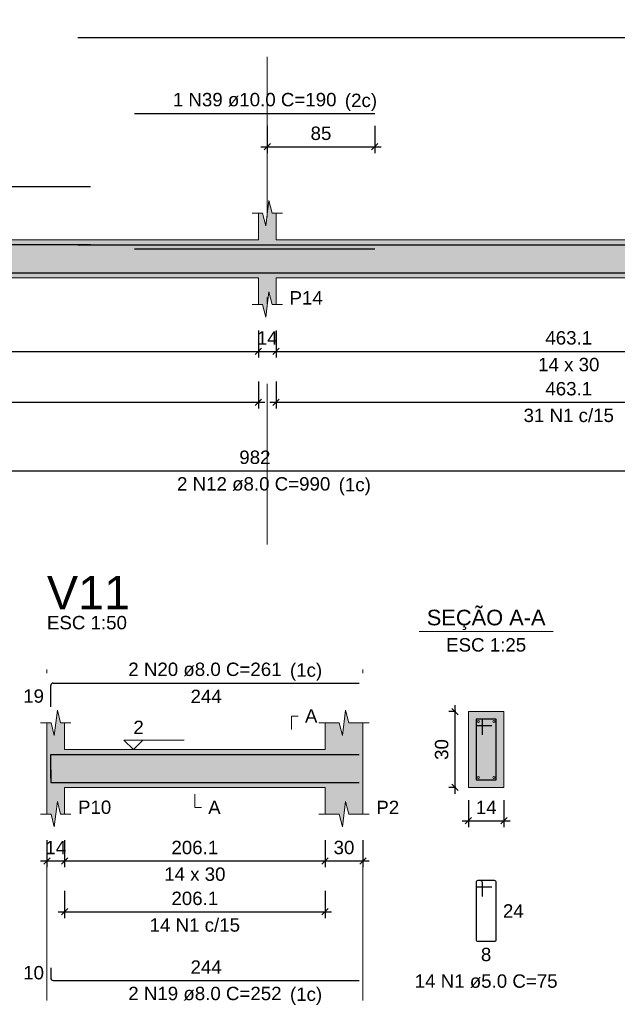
# Model space of a CAD drawing. Header units: millimetres. Extents: x 1852 to 2571, y -668 to -390.
# Tile 57 of 84: x 2380 to 2389, y -452 to -436. Entities that reach past the tile are written whole.
import ezdxf

# ---------------------------------------------------------------- set-up
doc = ezdxf.new("R2010")
doc.units = ezdxf.units.MM
doc.linetypes.add('DASHDOT', pattern=[25.4, 12.7, -6.35, 0, -6.35])
for name, color, linetype, lineweight in [('Descrição da armadura', 7, 'Continuous', 5), ('DT-Barras na forma', 1, 'Continuous', 30), ('DT-Barras no corte', 5, 'Continuous', 5), ('DT-Barras rebatidas', 1, 'Continuous', 30), ('DT-Cotas', 9, 'Continuous', 5), ('DT-Forma', 5, 'Continuous', 5), ('DT-Hachura forma vigas', 252, 'Continuous', 5), ('DT-Hachura seção vigas', 252, 'Continuous', 5), ('DT-Pontilhado', 9, 'DASHDOT', 5), ('DT-Textos', 7, 'Continuous', 5), ('DT-Título', 250, 'Continuous', 20), ('Textos armaduras', 7, 'Continuous', 5)]:
    doc.layers.add(name, color=color, linetype=linetype, lineweight=lineweight)
doc.styles.add('ARIAL', font='arial.ttf')
doc.styles.get("Standard").update_dxf_attribs({"font": 'arial.ttf'})
doc.dimstyles.new('UM_25.000000', dxfattribs={"dimtxt": 0.18, "dimasz": 0.1, "dimexe": 0.1, "dimexo": 0.2, "dimgap": 0, "dimtad": 1, "dimtih": 1, "dimtoh": 1, "dimdec": 1, "dimlfac": 25, "dimzin": 0, "dimdsep": 46, "dimtxsty": 'Standard', "dimcen": 0.09, "dimdle": 0.1, "dimadec": 1, "dimazin": 2, "dimtfac": 1, "dimtdec": 4, "dimtofl": 0, "dimtmove": 0, "dimatfit": 3, "dimfxl": 1, "dimtolj": 1, "dimarcsym": 0})
doc.dimstyles.new('UM_50.000000', dxfattribs={"dimtxt": 0.18, "dimasz": 0.1, "dimexe": 0.1, "dimexo": 0.2, "dimgap": 0, "dimtad": 1, "dimtih": 1, "dimtoh": 1, "dimdec": 1, "dimlfac": 50, "dimzin": 0, "dimdsep": 46, "dimtxsty": 'Standard', "dimcen": 0.09, "dimdle": 0.1, "dimadec": 1, "dimazin": 2, "dimtfac": 1, "dimtdec": 4, "dimtofl": 0, "dimtmove": 0, "dimatfit": 3, "dimfxl": 1, "dimtolj": 1, "dimarcsym": 0})

# ---------------------------------------------------------------- blocks, each defined once
blk = doc.blocks.new('_Oblique')
at = {"color": 0, "linetype": 'ByBlock', "lineweight": -2}
blk.add_line((-0.5, -0.5), (0.5, 0.5), dxfattribs=at)
blk = doc.blocks.new('*D219')
at = {"layer": 'DT-Cotas', "color": 0, "lineweight": -2, "transparency": 16777216}
for p, q in [((2373.894, -440.894), (2373.894, -441.323)), ((2383.567, -440.894), (2383.567, -441.323)), ((2373.794, -441.223), (2383.667, -441.223))]:
    blk.add_line(p, q, dxfattribs=at)
at = {"layer": 'DT-Cotas', "color": 0, "lineweight": -2, "transparency": 16777216, "xscale": 0.1, "yscale": 0.1, "zscale": 0.1, "rotation": 180}
blk.add_blockref('_Oblique', (2373.894, -441.223), dxfattribs=at)
at = {"layer": 'DT-Cotas', "color": 0, "lineweight": -2, "transparency": 16777216, "xscale": 0.1, "yscale": 0.1, "zscale": 0.1}
blk.add_blockref('_Oblique', (2383.567, -441.223), dxfattribs=at)
at = {"layer": 'DT-Cotas', "color": 7, "transparency": 16777216, "insert": (2378.73, -441.011), "char_height": 0.2118, "attachment_point": 5, "rotation": 0.0057, "style": 'ARIAL'}
blk.add_mtext('\\A1;483.7', dxfattribs=at)
blk = doc.blocks.new('*D220')
at = {"layer": 'DT-Cotas', "color": 0, "lineweight": -2, "transparency": 16777216}
for p, q in [((2383.567, -440.894), (2383.567, -441.323)), ((2383.847, -440.894), (2383.847, -441.323)), ((2383.467, -441.223), (2383.947, -441.223))]:
    blk.add_line(p, q, dxfattribs=at)
at = {"layer": 'DT-Cotas', "color": 0, "lineweight": -2, "transparency": 16777216, "xscale": 0.1, "yscale": 0.1, "zscale": 0.1, "rotation": 180}
blk.add_blockref('_Oblique', (2383.567, -441.223), dxfattribs=at)
at = {"layer": 'DT-Cotas', "color": 0, "lineweight": -2, "transparency": 16777216, "xscale": 0.1, "yscale": 0.1, "zscale": 0.1}
blk.add_blockref('_Oblique', (2383.847, -441.223), dxfattribs=at)
at = {"layer": 'DT-Cotas', "color": 7, "transparency": 16777216, "insert": (2383.707, -441.011), "char_height": 0.2118, "attachment_point": 5, "rotation": 0.0057, "style": 'ARIAL'}
blk.add_mtext('\\A1;14', dxfattribs=at)
blk = doc.blocks.new('*D221')
at = {"layer": 'DT-Cotas', "color": 0, "lineweight": -2, "transparency": 16777216}
for p, q in [((2383.847, -440.894), (2383.847, -441.323)), ((2393.109, -440.894), (2393.109, -441.323)), ((2383.747, -441.223), (2393.209, -441.223))]:
    blk.add_line(p, q, dxfattribs=at)
at = {"layer": 'DT-Cotas', "color": 0, "lineweight": -2, "transparency": 16777216, "xscale": 0.1, "yscale": 0.1, "zscale": 0.1, "rotation": 180}
blk.add_blockref('_Oblique', (2383.847, -441.223), dxfattribs=at)
at = {"layer": 'DT-Cotas', "color": 0, "lineweight": -2, "transparency": 16777216, "xscale": 0.1, "yscale": 0.1, "zscale": 0.1}
blk.add_blockref('_Oblique', (2393.109, -441.223), dxfattribs=at)
at = {"layer": 'DT-Cotas', "color": 7, "transparency": 16777216, "insert": (2388.478, -441.011), "char_height": 0.2118, "attachment_point": 5, "rotation": 0.0057, "style": 'ARIAL'}
blk.add_mtext('\\A1;463.1', dxfattribs=at)
blk = doc.blocks.new('*D227')
at = {"layer": 'DT-Cotas', "color": 0, "lineweight": -2, "transparency": 16777216}
for p, q in [((2373.894, -441.698), (2373.894, -442.128)), ((2383.567, -441.698), (2383.567, -442.128)), ((2373.794, -442.028), (2383.667, -442.028))]:
    blk.add_line(p, q, dxfattribs=at)
at = {"layer": 'DT-Cotas', "color": 0, "lineweight": -2, "transparency": 16777216, "xscale": 0.1, "yscale": 0.1, "zscale": 0.1, "rotation": 180}
blk.add_blockref('_Oblique', (2373.894, -442.028), dxfattribs=at)
at = {"layer": 'DT-Cotas', "color": 0, "lineweight": -2, "transparency": 16777216, "xscale": 0.1, "yscale": 0.1, "zscale": 0.1}
blk.add_blockref('_Oblique', (2383.567, -442.028), dxfattribs=at)
at = {"layer": 'DT-Cotas', "color": 7, "transparency": 16777216, "insert": (2378.73, -441.816), "char_height": 0.2118, "attachment_point": 5, "rotation": 0.0057, "style": 'ARIAL'}
blk.add_mtext('\\A1;483.7', dxfattribs=at)
blk = doc.blocks.new('*D228')
at = {"layer": 'DT-Cotas', "color": 0, "lineweight": -2, "transparency": 16777216}
for p, q in [((2383.847, -441.698), (2383.847, -442.128)), ((2393.109, -441.698), (2393.109, -442.128)), ((2383.747, -442.028), (2393.209, -442.028))]:
    blk.add_line(p, q, dxfattribs=at)
at = {"layer": 'DT-Cotas', "color": 0, "lineweight": -2, "transparency": 16777216, "xscale": 0.1, "yscale": 0.1, "zscale": 0.1, "rotation": 180}
blk.add_blockref('_Oblique', (2383.847, -442.028), dxfattribs=at)
at = {"layer": 'DT-Cotas', "color": 0, "lineweight": -2, "transparency": 16777216, "xscale": 0.1, "yscale": 0.1, "zscale": 0.1}
blk.add_blockref('_Oblique', (2393.109, -442.028), dxfattribs=at)
at = {"layer": 'DT-Cotas', "color": 7, "transparency": 16777216, "insert": (2388.478, -441.816), "char_height": 0.2118, "attachment_point": 5, "rotation": 0.0057, "style": 'ARIAL'}
blk.add_mtext('\\A1;463.1', dxfattribs=at)
blk = doc.blocks.new('*D102')
at = {"layer": 'DT-Cotas', "color": 0, "lineweight": -2, "transparency": 16777216}
for p, q in [((2383.707, -437.655), (2383.707, -438.085)), ((2385.407, -437.655), (2385.407, -438.085)), ((2383.607, -437.985), (2385.507, -437.985))]:
    blk.add_line(p, q, dxfattribs=at)
at = {"layer": 'DT-Cotas', "color": 0, "lineweight": -2, "transparency": 16777216, "xscale": 0.1, "yscale": 0.1, "zscale": 0.1, "rotation": 180}
blk.add_blockref('_Oblique', (2383.707, -437.985), dxfattribs=at)
at = {"layer": 'DT-Cotas', "color": 0, "lineweight": -2, "transparency": 16777216, "xscale": 0.1, "yscale": 0.1, "zscale": 0.1}
blk.add_blockref('_Oblique', (2385.407, -437.985), dxfattribs=at)
at = {"layer": 'DT-Cotas', "color": 7, "transparency": 16777216, "insert": (2384.557, -437.773), "char_height": 0.2118, "attachment_point": 5, "rotation": 0.0057, "style": 'ARIAL'}
blk.add_mtext('\\A1;85', dxfattribs=at)
blk = doc.blocks.new('*D128')
at = {"layer": 'DT-Cotas', "color": 0, "lineweight": -2, "transparency": 16777216}
for p, q in [((2380.219, -448.961), (2380.219, -449.391)), ((2380.499, -448.961), (2380.499, -449.391)), ((2380.119, -449.291), (2380.599, -449.291))]:
    blk.add_line(p, q, dxfattribs=at)
at = {"layer": 'DT-Cotas', "color": 0, "lineweight": -2, "transparency": 16777216, "xscale": 0.1, "yscale": 0.1, "zscale": 0.1, "rotation": 180}
blk.add_blockref('_Oblique', (2380.219, -449.291), dxfattribs=at)
at = {"layer": 'DT-Cotas', "color": 0, "lineweight": -2, "transparency": 16777216, "xscale": 0.1, "yscale": 0.1, "zscale": 0.1}
blk.add_blockref('_Oblique', (2380.499, -449.291), dxfattribs=at)
at = {"layer": 'DT-Cotas', "color": 7, "transparency": 16777216, "insert": (2380.359, -449.079), "char_height": 0.2118, "attachment_point": 5, "rotation": 0.0057, "style": 'ARIAL'}
blk.add_mtext('\\A1;14', dxfattribs=at)
blk = doc.blocks.new('*D129')
at = {"layer": 'DT-Cotas', "color": 0, "lineweight": -2, "transparency": 16777216}
for p, q in [((2380.499, -448.961), (2380.499, -449.391)), ((2384.621, -448.961), (2384.621, -449.391)), ((2380.399, -449.291), (2384.721, -449.291))]:
    blk.add_line(p, q, dxfattribs=at)
at = {"layer": 'DT-Cotas', "color": 0, "lineweight": -2, "transparency": 16777216, "xscale": 0.1, "yscale": 0.1, "zscale": 0.1, "rotation": 180}
blk.add_blockref('_Oblique', (2380.499, -449.291), dxfattribs=at)
at = {"layer": 'DT-Cotas', "color": 0, "lineweight": -2, "transparency": 16777216, "xscale": 0.1, "yscale": 0.1, "zscale": 0.1}
blk.add_blockref('_Oblique', (2384.621, -449.291), dxfattribs=at)
at = {"layer": 'DT-Cotas', "color": 7, "transparency": 16777216, "insert": (2382.56, -449.079), "char_height": 0.2118, "attachment_point": 5, "rotation": 0.0057, "style": 'ARIAL'}
blk.add_mtext('\\A1;206.1', dxfattribs=at)
blk = doc.blocks.new('*D130')
at = {"layer": 'DT-Cotas', "color": 0, "lineweight": -2, "transparency": 16777216}
for p, q in [((2384.621, -448.961), (2384.621, -449.391)), ((2385.221, -448.961), (2385.221, -449.391)), ((2384.521, -449.291), (2385.321, -449.291))]:
    blk.add_line(p, q, dxfattribs=at)
at = {"layer": 'DT-Cotas', "color": 0, "lineweight": -2, "transparency": 16777216, "xscale": 0.1, "yscale": 0.1, "zscale": 0.1, "rotation": 180}
blk.add_blockref('_Oblique', (2384.621, -449.291), dxfattribs=at)
at = {"layer": 'DT-Cotas', "color": 0, "lineweight": -2, "transparency": 16777216, "xscale": 0.1, "yscale": 0.1, "zscale": 0.1}
blk.add_blockref('_Oblique', (2385.221, -449.291), dxfattribs=at)
at = {"layer": 'DT-Cotas', "color": 7, "transparency": 16777216, "insert": (2384.921, -449.079), "char_height": 0.2118, "attachment_point": 5, "rotation": 0.0057, "style": 'ARIAL'}
blk.add_mtext('\\A1;30', dxfattribs=at)
blk = doc.blocks.new('*D131')
at = {"layer": 'DT-Cotas', "color": 0, "lineweight": -2, "transparency": 16777216}
for p, q in [((2380.499, -449.766), (2380.499, -450.195)), ((2384.621, -449.766), (2384.621, -450.195)), ((2380.399, -450.095), (2384.721, -450.095))]:
    blk.add_line(p, q, dxfattribs=at)
at = {"layer": 'DT-Cotas', "color": 0, "lineweight": -2, "transparency": 16777216, "xscale": 0.1, "yscale": 0.1, "zscale": 0.1, "rotation": 180}
blk.add_blockref('_Oblique', (2380.499, -450.095), dxfattribs=at)
at = {"layer": 'DT-Cotas', "color": 0, "lineweight": -2, "transparency": 16777216, "xscale": 0.1, "yscale": 0.1, "zscale": 0.1}
blk.add_blockref('_Oblique', (2384.621, -450.095), dxfattribs=at)
at = {"layer": 'DT-Cotas', "color": 7, "transparency": 16777216, "insert": (2382.56, -449.884), "char_height": 0.2118, "attachment_point": 5, "rotation": 0.0057, "style": 'ARIAL'}
blk.add_mtext('\\A1;206.1', dxfattribs=at)
blk = doc.blocks.new('*D132')
at = {"layer": 'DT-Cotas', "color": 0, "lineweight": -2, "transparency": 16777216}
for p, q in [((2386.679, -448.226), (2386.679, -446.826)), ((2386.691, -446.926), (2386.579, -446.926)), ((2386.691, -448.126), (2386.579, -448.126))]:
    blk.add_line(p, q, dxfattribs=at)
at = {"layer": 'DT-Cotas', "color": 0, "lineweight": -2, "transparency": 16777216, "xscale": 0.1, "yscale": 0.1, "zscale": 0.1}
for p, rotation in [((2386.679, -446.926), 90), ((2386.679, -448.126), 270)]:
    blk.add_blockref('_Oblique', p, dxfattribs=dict(at, rotation=rotation))
at = {"layer": 'DT-Cotas', "color": 7, "transparency": 16777216, "insert": (2386.467, -447.526), "char_height": 0.2118, "attachment_point": 5, "rotation": 90, "style": 'ARIAL'}
blk.add_mtext('\\A1;30', dxfattribs=at)
blk = doc.blocks.new('*D133')
at = {"layer": 'DT-Cotas', "color": 0, "lineweight": -2, "transparency": 16777216}
for p, q in [((2386.891, -448.326), (2386.891, -448.755)), ((2387.451, -448.326), (2387.451, -448.755)), ((2386.791, -448.655), (2387.551, -448.655))]:
    blk.add_line(p, q, dxfattribs=at)
at = {"layer": 'DT-Cotas', "color": 0, "lineweight": -2, "transparency": 16777216, "xscale": 0.1, "yscale": 0.1, "zscale": 0.1, "rotation": 180}
blk.add_blockref('_Oblique', (2386.891, -448.655), dxfattribs=at)
at = {"layer": 'DT-Cotas', "color": 0, "lineweight": -2, "transparency": 16777216, "xscale": 0.1, "yscale": 0.1, "zscale": 0.1}
blk.add_blockref('_Oblique', (2387.451, -448.655), dxfattribs=at)
at = {"layer": 'DT-Cotas', "color": 7, "transparency": 16777216, "insert": (2387.171, -448.443), "char_height": 0.2118, "attachment_point": 5, "rotation": 0.0057, "style": 'ARIAL'}
blk.add_mtext('\\A1;14', dxfattribs=at)

msp = doc.modelspace()

# ---------------------------------------------------------------- hatches: boundary and pattern name
at = {"layer": 'DT-Hachura forma vigas', "linetype": 'Continuous'}
for points in [[(2393.3894, -440.0581), (2397.0704, -440.0581), (2397.0704, -439.4581), (2393.3894, -439.4581), (2393.3894, -439.0345), (2393.3244, -439.0345), (2393.2744, -438.8345), (2393.2244, -439.2345), (2393.1744, -439.0345), (2393.1094, -439.0345), (2393.1094, -439.4581), (2383.8472, -439.4581), (2383.8472, -439.0345), (2383.7822, -439.0345), (2383.7322, -438.8345), (2383.6822, -439.2345), (2383.6322, -439.0345), (2383.5672, -439.0345), (2383.5672, -439.4581), (2374.554, -439.4581), (2374.554, -440.0581), (2383.5672, -440.0581), (2383.5672, -440.4817), (2383.6322, -440.4817), (2383.6822, -440.6817), (2383.7322, -440.2817), (2383.7822, -440.4817), (2383.8472, -440.4817), (2383.8472, -440.0581), (2393.1094, -440.0581), (2393.1094, -440.4817), (2393.1744, -440.4817), (2393.2244, -440.6817), (2393.2744, -440.2817), (2393.3244, -440.4817), (2393.3894, -440.4817), (2393.3894, -440.0581)], [(2385.2207, -448.5492), (2385.2207, -448.1256), (2385.2207, -447.5256), (2385.2207, -447.102), (2384.9957, -447.102), (2384.9457, -446.902), (2384.8957, -447.302), (2384.8457, -447.102), (2384.6207, -447.102), (2384.6207, -447.5256), (2380.4995, -447.5256), (2380.4995, -447.102), (2380.4345, -447.102), (2380.3845, -446.902), (2380.3345, -447.302), (2380.2845, -447.102), (2380.2195, -447.102), (2380.2195, -447.5256), (2380.2195, -448.1256), (2380.2195, -448.5492), (2380.2845, -448.5492), (2380.3345, -448.7492), (2380.3845, -448.3492), (2380.4345, -448.5492), (2380.4995, -448.5492), (2380.4995, -448.1256), (2384.6207, -448.1256), (2384.6207, -448.5492), (2384.8457, -448.5492), (2384.8957, -448.7492), (2384.9457, -448.3492), (2384.9957, -448.5492), (2385.2207, -448.5492)]]:
    msp.add_hatch(color=256, dxfattribs=at).paths.add_polyline_path(points)
at = {"layer": 'DT-Hachura seção vigas', "linetype": 'Continuous'}
msp.add_hatch(color=256, dxfattribs=at).paths.add_polyline_path([(2386.8908, -448.1256), (2386.8908, -448.1256), (2387.4508, -448.1256), (2387.4508, -446.9256), (2386.8908, -446.9256), (2386.8908, -448.1256)])

# ---------------------------------------------------------------- linework, layer by layer
at = {"layer": 'DT-Barras na forma'}
for p, q in [((2387.1108, -447.0456), (2387.0108, -447.0456)), ((2387.0108, -447.0456), (2387.0108, -448.0056)), ((2387.3308, -447.0456), (2387.0108, -447.0456)), ((2387.0108, -447.0456), (2387.0108, -447.1456)), ((2387.0108, -447.1456), (2387.2608, -447.1456)), ((2387.1108, -447.2956), (2387.1108, -447.0456)), ((2387.3308, -448.0056), (2387.3308, -447.0456)), ((2387.0108, -448.0056), (2387.3308, -448.0056))]:
    msp.add_line(p, q, dxfattribs=at)
for points in [[(2376.414, -439.5331), (2380.9072, -439.5331)], [(2380.7072, -439.5381), (2404.7072, -439.5381)], [(2381.6072, -439.5981), (2385.4072, -439.5981)], [(2373.6738, -439.7801), (2373.6738, -439.9801), (2393.3094, -439.9801)], [(2380.2795, -447.9813), (2380.2795, -447.6036), (2385.1607, -447.6036)], [(2380.2795, -447.8476), (2380.2795, -448.0476), (2385.1607, -448.0476)]]:
    msp.add_lwpolyline(points, dxfattribs=at)
at = {"layer": 'DT-Barras no corte'}
for centre in [(2387.0468, -447.0816), (2387.2948, -447.0816), (2387.0468, -447.9696), (2387.2948, -447.9696)]:
    msp.add_circle(centre, 0.016, dxfattribs=at)
at = {"layer": 'DT-Barras rebatidas'}
for p, q in [((2380.7072, -436.2552), (2404.7072, -436.2552)), ((2381.6072, -437.4554), (2385.4072, -437.4554)), ((2376.414, -438.6153), (2380.9072, -438.6153)), ((2373.7138, -443.1147), (2393.3094, -443.1147)), ((2380.2795, -446.8517), (2380.2795, -446.514)), ((2380.3195, -446.474), (2385.1607, -446.474)), ((2387.0108, -449.6323), (2387.0108, -450.5323)), ((2387.0108, -449.6323), (2387.0108, -449.6723)), ((2387.0808, -449.6023), (2387.0408, -449.6023)), ((2387.3008, -449.6023), (2387.0408, -449.6023)), ((2387.1108, -449.8523), (2387.1108, -449.6323)), ((2387.3308, -450.5323), (2387.3308, -449.6323)), ((2387.0408, -449.7023), (2387.2608, -449.7023)), ((2387.0408, -450.5623), (2387.3008, -450.5623)), ((2380.2795, -450.9823), (2380.2795, -451.1423)), ((2380.3195, -451.1823), (2385.1607, -451.1823))]:
    msp.add_line(p, q, dxfattribs=at)
for centre, radius, start, end in [((2380.3195, -446.514), 0.04, 90, 180), ((2387.0408, -449.6323), 0.03, 90, 180), ((2387.0408, -449.6323), 0.03, 90, 180), ((2387.0408, -449.6723), 0.03, 180, 270), ((2387.0808, -449.6323), 0.03, 0, 90), ((2387.3008, -449.6323), 0.03, 0, 90), ((2387.0408, -450.5323), 0.03, 180, 270), ((2387.3008, -450.5323), 0.03, 270, 0), ((2380.3195, -451.1423), 0.04, 180, 270)]:
    msp.add_arc(centre, radius, start, end, dxfattribs=at)
at = {"layer": 'DT-Forma'}
for p, q in [((2383.6822, -439.2345), (2383.7322, -438.8345)), ((2383.7322, -438.8345), (2383.7822, -439.0345)), ((2383.4672, -439.0345), (2383.6322, -439.0345)), ((2383.5672, -439.4581), (2383.5672, -439.0345)), ((2383.6322, -439.0345), (2383.6822, -439.2345)), ((2383.7822, -439.0345), (2383.9472, -439.0345)), ((2383.8472, -439.0345), (2383.8472, -439.4581)), ((2374.554, -439.4581), (2383.5672, -439.4581)), ((2383.8472, -439.4581), (2393.1094, -439.4581)), ((2374.554, -440.0581), (2383.5672, -440.0581)), ((2383.5672, -440.0581), (2383.5672, -440.4817)), ((2383.8472, -440.4817), (2383.8472, -440.0581)), ((2383.8472, -440.0581), (2393.1094, -440.0581)), ((2383.6822, -440.6817), (2383.7322, -440.2817)), ((2383.7322, -440.2817), (2383.7822, -440.4817)), ((2383.4672, -440.4817), (2383.6322, -440.4817)), ((2383.6322, -440.4817), (2383.6822, -440.6817)), ((2383.7822, -440.4817), (2383.9472, -440.4817)), ((2380.3345, -447.302), (2380.3845, -446.902)), ((2380.3845, -446.902), (2380.4345, -447.102)), ((2384.8957, -447.302), (2384.9457, -446.902)), ((2384.9457, -446.902), (2384.9957, -447.102)), ((2387.4508, -446.9256), (2386.8908, -446.9256)), ((2386.8908, -446.9256), (2386.8908, -446.9256)), ((2386.8908, -446.9256), (2386.8908, -448.1256)), ((2387.4508, -448.1256), (2387.4508, -446.9256)), ((2387.4508, -446.9256), (2387.4508, -446.9256)), ((2380.1195, -447.102), (2380.2845, -447.102)), ((2380.2195, -447.5256), (2380.2195, -447.102)), ((2380.2845, -447.102), (2380.3345, -447.302)), ((2380.4345, -447.102), (2380.5995, -447.102)), ((2380.4995, -447.102), (2380.4995, -447.5256)), ((2384.5207, -447.102), (2384.8457, -447.102)), ((2384.6207, -447.5256), (2384.6207, -447.102)), ((2384.8457, -447.102), (2384.8957, -447.302)), ((2384.9957, -447.102), (2385.3207, -447.102)), ((2385.2207, -447.102), (2385.2207, -447.5256)), ((2380.4995, -447.5256), (2384.6207, -447.5256)), ((2380.2195, -448.1256), (2380.2195, -448.5492)), ((2380.4995, -448.5492), (2380.4995, -448.1256)), ((2380.4995, -448.1256), (2384.6207, -448.1256)), ((2384.6207, -448.1256), (2384.6207, -448.5492)), ((2385.2207, -448.5492), (2385.2207, -448.1256)), ((2386.8908, -448.1256), (2387.4508, -448.1256)), ((2386.8908, -448.1256), (2386.8908, -448.1256)), ((2387.4508, -448.1256), (2387.4508, -448.1256)), ((2380.3345, -448.7492), (2380.3845, -448.3492)), ((2380.3845, -448.3492), (2380.4345, -448.5492)), ((2384.8957, -448.7492), (2384.9457, -448.3492)), ((2384.9457, -448.3492), (2384.9957, -448.5492)), ((2380.1195, -448.5492), (2380.2845, -448.5492)), ((2380.2845, -448.5492), (2380.3345, -448.7492)), ((2380.4345, -448.5492), (2380.5995, -448.5492)), ((2384.5207, -448.5492), (2384.8457, -448.5492)), ((2384.8457, -448.5492), (2384.8957, -448.7492)), ((2384.9957, -448.5492), (2385.3207, -448.5492))]:
    msp.add_line(p, q, dxfattribs=at)
at = {"layer": 'DT-Forma', "linetype": 'Continuous'}
for p, q in [((2380.2195, -448.1256), (2380.2195, -447.5256)), ((2385.2207, -447.5256), (2385.2207, -448.1256))]:
    msp.add_line(p, q, dxfattribs=at)
at = {"layer": 'DT-Pontilhado', "ltscale": 0.2}
for p, q in [((2383.7072, -444.2796), (2383.7072, -435.9728)), ((2380.2195, -451.5), (2380.2195, -446.2622)), ((2385.2207, -451.5), (2385.2207, -446.2622))]:
    msp.add_line(p, q, dxfattribs=at)
at = {"layer": 'DT-Textos'}
msp.add_line((2386.1118, -445.6607), (2388.2298, -445.6607), dxfattribs=at)
for points in [[(2384.0912, -447.2079), (2384.0912, -446.9961), (2384.1971, -446.9961)], [(2381.7358, -447.3774), (2381.5876, -447.5256), (2381.4393, -447.3774), (2382.3924, -447.3774)], [(2382.5601, -448.2315), (2382.5601, -448.4433), (2382.666, -448.4433)]]:
    msp.add_lwpolyline(points, dxfattribs=at)

# ---------------------------------------------------------------- texts
at = {"layer": 'Descrição da armadura', "linetype": 'Continuous', "char_height": 0.2118, "attachment_point": 8, "line_spacing_factor": 0.798, "style": 'ARIAL'}
for s, insert, width in [('1 N39 ø10.0 C=190', (2383.5072, -437.3495), 5.194653), ('31 N1 c/15', (2388.4783, -442.3455), 2.869342), ('2 N12 ø8.0 C=990', (2383.4916, -443.4324), 4.8647), ('2 N20 ø8.0 C=261', (2382.7201, -446.3681), 4.8647), ('14 N1 c/15', (2382.5601, -450.4131), 2.869342), ('14 N1 ø5.0 C=75', (2387.1708, -451.3036), 4.534748), ('2 N19 ø8.0 C=252', (2382.7201, -451.5), 4.8647)]:
    msp.add_mtext(s, dxfattribs=dict(at, insert=insert, width=width))
at = {"layer": 'DT-Textos', "line_spacing_factor": 0.798, "style": 'ARIAL'}
for s, insert, char_height, width, attachment_point in [('(2c)', (2384.9349, -437.4195), 0.2118, 1.03723, 7), ('P14', (2384.059, -440.4817), 0.2118, 1.071637, 7), ('14 x 30', (2388.4783, -441.5407), 0.2118, 1.975648, 8), ('(1c)', (2384.8369, -443.5025), 0.2118, 1.03723, 7), ('SEÇÃO A-A', (2387.1709, -445.6365), 0.2471, 4.09988, 8), ('ESC 1:50', (2380.2195, -445.6268), 0.2118, 2.577929, 7), ('ESC 1:25', (2387.1708, -445.9784), 0.2118, 2.577929, 8), ('(1c)', (2384.0659, -446.4385), 0.2118, 1.03723, 7), ('A', (2384.303, -447.102), 0.2118, 0.401717, 7), ('2', (2381.5876, -447.2821), 0.2118, 0.33496, 7), ('P10', (2380.7113, -448.5492), 0.2118, 1.071637, 7), ('A', (2382.7719, -448.5492), 0.2118, 0.401717, 7), ('P2', (2385.4325, -448.5492), 0.2118, 0.736677, 7), ('14 x 30', (2382.5601, -449.6082), 0.2118, 1.975648, 8), ('(1c)', (2384.0659, -451.5695), 0.2118, 1.03723, 7)]:
    msp.add_mtext(s, dxfattribs=dict(at, insert=insert, char_height=char_height, width=width, attachment_point=attachment_point))
at = {"layer": 'DT-Título', "insert": (2380.2195, -445.3091), "char_height": 0.5295, "width": 2.679093, "attachment_point": 7, "line_spacing_factor": 0.798, "style": 'ARIAL'}
msp.add_mtext('V11', dxfattribs=at)
at = {"layer": 'Textos armaduras', "linetype": 'Continuous', "char_height": 0.2118, "attachment_point": 7, "line_spacing_factor": 0.798, "style": 'ARIAL'}
for s, insert, width in [('982', (2383.2641, -443.0088), 0.989858), ('19', (2379.8436, -446.7888), 0.659905), ('244', (2382.4926, -446.7917), 0.989858), ('24', (2387.4367, -450.1882), 0.659905), ('8', (2387.0883, -450.88), 0.329953), ('10', (2379.8436, -451.1682), 0.659905), ('244', (2382.4926, -451.0764), 0.989858)]:
    msp.add_mtext(s, dxfattribs=dict(at, insert=insert, width=width))

# ---------------------------------------------------------------- dimensions: what is measured, and where the dimension line sits
at = {"layer": 'DT-Cotas'}
for base, p1, p2, dimstyle, override, picture, middle in [((2385.4072, -437.9849), (2383.7072, -437.4554), (2385.4072, -437.4554), 'UM_50.000000', {"dimtxt": 0.2118, "dimasz": 0.1, "dimexe": 0.1, "dimexo": 0.2, "dimtad": 1, "dimtih": 0, "dimtoh": 0, "dimdec": 1, "dimlfac": 50, "dimzin": 8, "dimtxsty": 'ARIAL', "dimblk": 'Oblique', "dimblk1": 'Oblique', "dimblk2": 'Oblique', "dimsah": 1, "dimdle": 0.1, "dimse1": 0, "dimse2": 0, "dimclrt": 7, "dimadec": 1, "dimazin": 3, "dimtmove": 2, "dimldrblk": 'Oblique'}, '*D102', (2384.5572, -437.7731)), ((2383.5672, -441.223), (2373.8938, -440.6935), (2383.5672, -440.6935), 'UM_50.000000', {"dimtxt": 0.2118, "dimasz": 0.1, "dimexe": 0.1, "dimexo": 0.2, "dimtad": 1, "dimtih": 0, "dimtoh": 0, "dimdec": 1, "dimlfac": 50, "dimzin": 8, "dimtxsty": 'ARIAL', "dimblk": 'Oblique', "dimblk1": 'Oblique', "dimblk2": 'Oblique', "dimsah": 1, "dimdle": 0.1, "dimse1": 0, "dimse2": 0, "dimclrt": 7, "dimadec": 1, "dimazin": 3, "dimtmove": 2, "dimldrblk": 'Oblique'}, '*D219', (2378.7305, -441.0112)), ((2383.8472, -441.223), (2383.5672, -440.6935), (2383.8472, -440.6935), 'UM_50.000000', {"dimtxt": 0.2118, "dimasz": 0.1, "dimexe": 0.1, "dimexo": 0.2, "dimtad": 1, "dimtih": 0, "dimtoh": 0, "dimdec": 1, "dimlfac": 50, "dimzin": 8, "dimtxsty": 'ARIAL', "dimblk": 'Oblique', "dimblk1": 'Oblique', "dimblk2": 'Oblique', "dimsah": 1, "dimdle": 0.1, "dimse1": 0, "dimse2": 0, "dimclrt": 7, "dimadec": 1, "dimazin": 3, "dimtmove": 2, "dimldrblk": 'Oblique'}, '*D220', (2383.7072, -441.0112)), ((2393.1094, -441.223), (2383.8472, -440.6935), (2393.1094, -440.6935), 'UM_50.000000', {"dimtxt": 0.2118, "dimasz": 0.1, "dimexe": 0.1, "dimexo": 0.2, "dimtad": 1, "dimtih": 0, "dimtoh": 0, "dimdec": 1, "dimlfac": 50, "dimzin": 8, "dimtxsty": 'ARIAL', "dimblk": 'Oblique', "dimblk1": 'Oblique', "dimblk2": 'Oblique', "dimsah": 1, "dimdle": 0.1, "dimse1": 0, "dimse2": 0, "dimclrt": 7, "dimadec": 1, "dimazin": 3, "dimtmove": 2, "dimldrblk": 'Oblique'}, '*D221', (2388.4783, -441.0112)), ((2383.5672, -442.0278), (2373.8938, -441.4983), (2383.5672, -441.4983), 'UM_50.000000', {"dimtxt": 0.2118, "dimasz": 0.1, "dimexe": 0.1, "dimexo": 0.2, "dimtad": 1, "dimtih": 0, "dimtoh": 0, "dimdec": 1, "dimlfac": 50, "dimzin": 8, "dimtxsty": 'ARIAL', "dimblk": 'Oblique', "dimblk1": 'Oblique', "dimblk2": 'Oblique', "dimsah": 1, "dimdle": 0.1, "dimse1": 0, "dimse2": 0, "dimclrt": 7, "dimadec": 1, "dimazin": 3, "dimtmove": 2, "dimldrblk": 'Oblique'}, '*D227', (2378.7305, -441.816)), ((2393.1094, -442.0278), (2383.8472, -441.4983), (2393.1094, -441.4983), 'UM_50.000000', {"dimtxt": 0.2118, "dimasz": 0.1, "dimexe": 0.1, "dimexo": 0.2, "dimtad": 1, "dimtih": 0, "dimtoh": 0, "dimdec": 1, "dimlfac": 50, "dimzin": 8, "dimtxsty": 'ARIAL', "dimblk": 'Oblique', "dimblk1": 'Oblique', "dimblk2": 'Oblique', "dimsah": 1, "dimdle": 0.1, "dimse1": 0, "dimse2": 0, "dimclrt": 7, "dimadec": 1, "dimazin": 3, "dimtmove": 2, "dimldrblk": 'Oblique'}, '*D228', (2388.4783, -441.816)), ((2387.4508, -448.6551), (2386.8908, -448.1256), (2387.4508, -448.1256), 'UM_25.000000', {"dimtxt": 0.2118, "dimasz": 0.1, "dimexe": 0.1, "dimexo": 0.2, "dimtad": 1, "dimtih": 0, "dimtoh": 0, "dimdec": 1, "dimlfac": 25, "dimzin": 8, "dimtxsty": 'ARIAL', "dimblk": 'Oblique', "dimblk1": 'Oblique', "dimblk2": 'Oblique', "dimsah": 1, "dimdle": 0.1, "dimse1": 0, "dimse2": 0, "dimclrt": 7, "dimadec": 1, "dimazin": 3, "dimtmove": 2, "dimldrblk": 'Oblique'}, '*D133', (2387.1708, -448.4433)), ((2380.4995, -449.2905), (2380.2195, -448.761), (2380.4995, -448.761), 'UM_50.000000', {"dimtxt": 0.2118, "dimasz": 0.1, "dimexe": 0.1, "dimexo": 0.2, "dimtad": 1, "dimtih": 0, "dimtoh": 0, "dimdec": 1, "dimlfac": 50, "dimzin": 8, "dimtxsty": 'ARIAL', "dimblk": 'Oblique', "dimblk1": 'Oblique', "dimblk2": 'Oblique', "dimsah": 1, "dimdle": 0.1, "dimse1": 0, "dimse2": 0, "dimclrt": 7, "dimadec": 1, "dimazin": 3, "dimtmove": 2, "dimldrblk": 'Oblique'}, '*D128', (2380.3595, -449.0787)), ((2384.6207, -449.2905), (2380.4995, -448.761), (2384.6207, -448.761), 'UM_50.000000', {"dimtxt": 0.2118, "dimasz": 0.1, "dimexe": 0.1, "dimexo": 0.2, "dimtad": 1, "dimtih": 0, "dimtoh": 0, "dimdec": 1, "dimlfac": 50, "dimzin": 8, "dimtxsty": 'ARIAL', "dimblk": 'Oblique', "dimblk1": 'Oblique', "dimblk2": 'Oblique', "dimsah": 1, "dimdle": 0.1, "dimse1": 0, "dimse2": 0, "dimclrt": 7, "dimadec": 1, "dimazin": 3, "dimtmove": 2, "dimldrblk": 'Oblique'}, '*D129', (2382.5601, -449.0787)), ((2385.2207, -449.2905), (2384.6207, -448.761), (2385.2207, -448.761), 'UM_50.000000', {"dimtxt": 0.2118, "dimasz": 0.1, "dimexe": 0.1, "dimexo": 0.2, "dimtad": 1, "dimtih": 0, "dimtoh": 0, "dimdec": 1, "dimlfac": 50, "dimzin": 8, "dimtxsty": 'ARIAL', "dimblk": 'Oblique', "dimblk1": 'Oblique', "dimblk2": 'Oblique', "dimsah": 1, "dimdle": 0.1, "dimse1": 0, "dimse2": 0, "dimclrt": 7, "dimadec": 1, "dimazin": 3, "dimtmove": 2, "dimldrblk": 'Oblique'}, '*D130', (2384.9207, -449.0787)), ((2384.6207, -450.0954), (2380.4995, -449.5659), (2384.6207, -449.5659), 'UM_50.000000', {"dimtxt": 0.2118, "dimasz": 0.1, "dimexe": 0.1, "dimexo": 0.2, "dimtad": 1, "dimtih": 0, "dimtoh": 0, "dimdec": 1, "dimlfac": 50, "dimzin": 8, "dimtxsty": 'ARIAL', "dimblk": 'Oblique', "dimblk1": 'Oblique', "dimblk2": 'Oblique', "dimsah": 1, "dimdle": 0.1, "dimse1": 0, "dimse2": 0, "dimclrt": 7, "dimadec": 1, "dimazin": 3, "dimtmove": 2, "dimldrblk": 'Oblique'}, '*D131', (2382.5601, -449.8836))]:
    dim = msp.add_linear_dim(base=base, p1=p1, p2=p2, dimstyle=dimstyle, override=override, dxfattribs=at)
    dim.commit()
    dim.dimension.update_dxf_attribs({"geometry": picture, "text_midpoint": middle, "dimtype": 160, "text_rotation": 0.00573})
dim = msp.add_linear_dim(base=(2386.679, -446.9256), p1=(2386.8908, -448.1256), p2=(2386.8908, -446.9256), angle=90, dimstyle='UM_25.000000', override={"dimtxt": 0.2118, "dimasz": 0.1, "dimexe": 0.1, "dimexo": 0.2, "dimtad": 1, "dimtih": 0, "dimtoh": 0, "dimdec": 1, "dimlfac": 25, "dimzin": 8, "dimtxsty": 'ARIAL', "dimblk": 'Oblique', "dimblk1": 'Oblique', "dimblk2": 'Oblique', "dimsah": 1, "dimdle": 0.1, "dimse1": 0, "dimse2": 0, "dimclrt": 7, "dimadec": 1, "dimazin": 3, "dimtmove": 2, "dimldrblk": 'Oblique'}, dxfattribs=at)
dim.commit()
dim.dimension.update_dxf_attribs({"geometry": '*D132', "text_midpoint": (2386.4672, -447.5256), "dimtype": 160, "text_rotation": 90})

doc.saveas('drawing.dxf')
